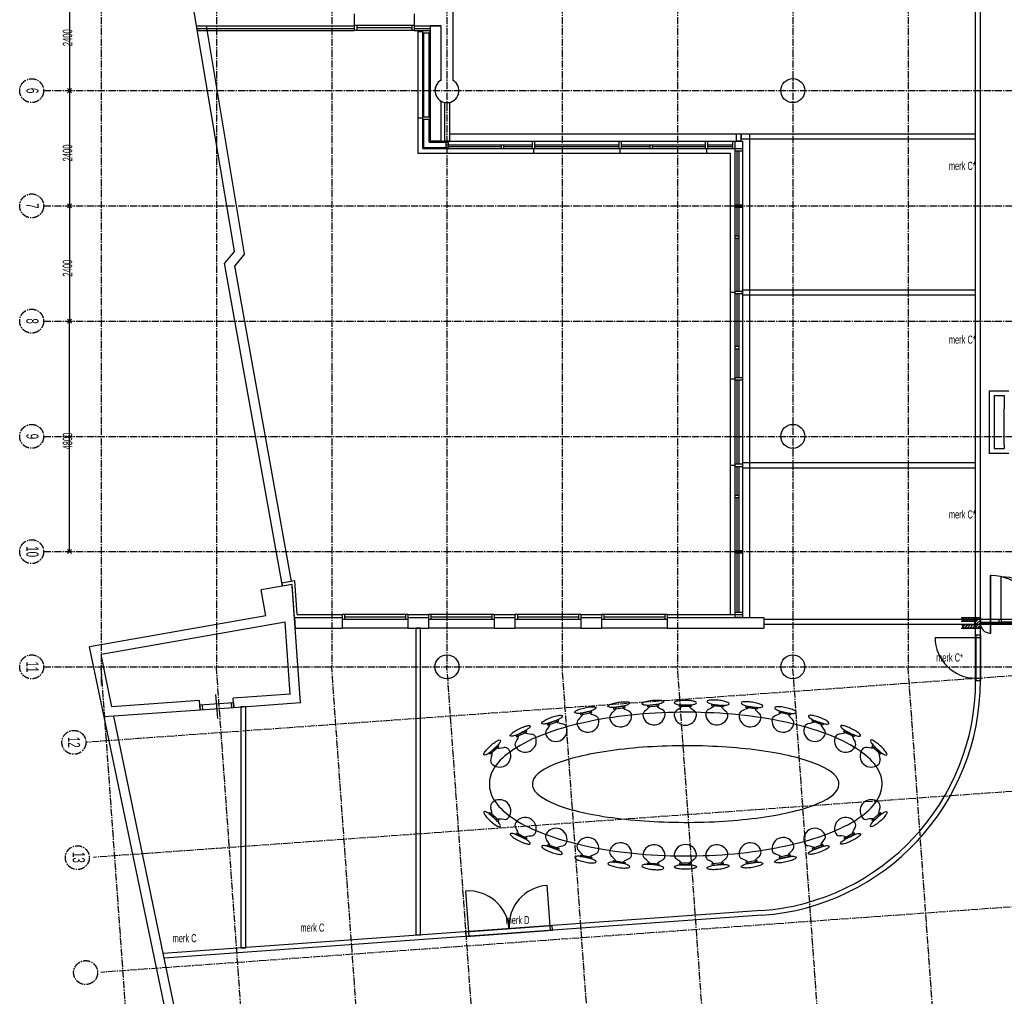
# Model space of a CAD drawing. Header units: millimetres. Extents: x -1696 to 67346, y -51443 to 2612.
# Tile 2 of 5: x -1696 to 18803, y -30562 to -10222. Entities that reach past the tile are written whole.
import ezdxf
from ezdxf.enums import TextEntityAlignment as Align

# ---------------------------------------------------------------- set-up
doc = ezdxf.new("R2010")
doc.units = ezdxf.units.MM
doc.header["$LTSCALE"] = 200
doc.header["$MEASUREMENT"] = 0
doc.linetypes.add('CENTER2', pattern=[1.125, 0.75, -0.125, 0.125, -0.125])
doc.layers.get('0').update_dxf_attribs({"linetype": 'CONTINUOUS'})
for name, color, linetype in [('bouwkundig', 8, 'CONTINUOUS'), ('IMPORTED_2DE_', 7, 'CONTINUOUS'), ('IMPORTED_BG', 7, 'CONTINUOUS'), ('stramien', 1, 'CENTER2')]:
    doc.layers.add(name, color=color, linetype=linetype)
doc.styles.get("Standard").update_dxf_attribs({"font": 'txt', "width": 0.6})

# ---------------------------------------------------------------- blocks, each defined once
blk = doc.blocks.new('A$C46A84194')
at = {"linetype": 'Continuous'}
for p, q in [((4937, 623), (4937, 1508)), ((6854, 623), (6854, 1508))]:
    blk.add_line(p, q, dxfattribs=at)
for centre, start, end in [((4937, 573), 3.0643, 90), ((6854, 573), 90, 176.9357)]:
    blk.add_arc(centre, 935, start, end, dxfattribs=at)
at = {"layer": 'IMPORTED_2DE_', "linetype": 'Continuous'}
for p in [(6893, 0), (13016, 291)]:
    blk.add_line(p, (6907, 683), dxfattribs=at)
at = {"layer": 'IMPORTED_BG', "linetype": 'Continuous'}
for p, q in [((0, 623), (6906, 623)), ((4887, 623), (4887, 523)), ((4937, 623), (4937, 523)), ((4937, 623), (4937, 523)), ((5873, 623), (5873, 523)), ((5918, 623), (5918, 523)), ((6854, 623), (6854, 523)), ((6854, 623), (6854, 523)), ((6893, 0), (6907, 683)), ((6904, 623), (6904, 523)), ((13016, 291), (6907, 683)), ((0, 523), (6904, 523)), ((4937, 573), (5873, 573)), ((6854, 573), (5918, 573))]:
    blk.add_line(p, q, dxfattribs=at)
blk = doc.blocks.new('A$C08F26B49')
at = {"layer": 'stramien'}
for p, q in [((1695.9, 53649.2), (1695.9, 27352.4)), ((4095.9, 53649.2), (4095.9, 27742.8)), ((6495.9, 53649.2), (6495.9, 27742.8)), ((8895.9, 53649.2), (8895.9, 27742.8)), ((11295.9, 53649.2), (11295.9, 27742.8)), ((13695.9, 53649.2), (13695.9, 27742.8)), ((16095.9, 53649.2), (16095.9, 27742.8)), ((18495.9, 53649.2), (18495.9, 27742.8)), ((995.9, 39785.3), (1080.7, 39700.4)), ((1080.7, 39785.3), (995.9, 39700.4)), ((1080.7, 39700.4), (995.9, 39785.3)), ((995.9, 39700.4), (1080.7, 39785.3)), ((498.3, 39742.8), (23295.9, 39742.8)), ((498.3, 37342.8), (23295.9, 37342.8)), ((995.9, 37385.3), (1080.7, 37300.4)), ((1080.7, 37385.3), (995.9, 37300.4)), ((1080.7, 37300.4), (995.9, 37385.3)), ((995.9, 37300.4), (1080.7, 37385.3)), ((498.3, 34942.8), (23295.9, 34942.8)), ((995.9, 34985.3), (1080.7, 34900.4)), ((1080.7, 34985.3), (995.9, 34900.4)), ((1080.7, 34900.4), (995.9, 34985.3)), ((995.9, 34900.4), (1080.7, 34985.3)), ((498.3, 32542.8), (68765.7, 32542.8)), ((498.3, 30142.8), (23295.9, 30142.8)), ((995.9, 30185.3), (1080.7, 30100.4)), ((1080.7, 30185.3), (995.9, 30100.4)), ((26786.9, 27993.4), (1377.8, 26170)), ((498.3, 27742.8), (68380.5, 27742.8)), ((3657.9, 401.2), (1695.9, 27742.8)), ((6006.9, 1111.1), (4095.9, 27742.8)), ((8356, 1821.1), (6495.9, 27742.8)), ((10705, 2531.1), (8895.9, 27742.8)), ((13054.1, 3241), (11295.9, 27742.8)), ((15403.2, 3951), (13695.9, 27742.8)), ((17752.2, 4660.9), (16095.9, 27742.8)), ((20101.3, 5370.9), (18495.9, 27742.8)), ((26958.7, 25599.5), (1535.3, 23775.1)), ((27130.4, 23205.7), (1692.8, 21380.3))]:
    blk.add_line(p, q, dxfattribs=at)
at = {"layer": 'stramien', "linetype": 'Continuous'}
for p, q in [((1038.3, 42142.8), (1038.3, 39742.8)), ((1038.3, 39742.8), (1038.3, 37342.8)), ((1038.3, 37342.8), (1038.3, 34942.8)), ((1038.3, 30142.9), (1038.3, 34942.8))]:
    blk.add_line(p, q, dxfattribs=at)
at = {"layer": 'stramien'}
for centre in [(249.1, 39742.8), (249.1, 37342.8), (249.1, 34942.8), (249.1, 32542.8), (249.1, 30142.1), (249.1, 27742.8), (1128.6, 26170), (1200.4, 23769), (1372.2, 21375.2)]:
    blk.add_circle(centre, 249.1, dxfattribs=at)
at = {"layer": 'stramien', "width": 0.6}
for s, p in [('2400', (896.3, 40668.7)), ('2400', (896.3, 38268.7)), ('2400', (896.3, 35868.7)), ('4800', (896.3, 32268.7))]:
    blk.add_text(s, height=197.56, rotation=90, dxfattribs=at).set_placement(p, align=Align.TOP_LEFT)
for s, p in [('6', (138.5, 39742.1)), ('7', (138.5, 37342.1)), ('8', (138.5, 34942.1)), ('9', (138.5, 32542.1)), ('10', (138.5, 30142.1)), ('11', (138.5, 27742.1)), ('12', (1003.1, 26172.4)), ('13', (1103.2, 23773.3))]:
    blk.add_text(s, height=254, rotation=270, dxfattribs=at).set_placement(p, align=Align.CENTER)

msp = doc.modelspace()

# ---------------------------------------------------------------- linework, layer by layer
at = {"layer": 'bouwkundig'}
for p, q in [((1987, -10350), (1413, -6937)), ((18206, -23987), (18206, -6850)), ((18306, -23987), (18306, -6850)), ((7325, -7100), (7325, -11483)), ((5270, -10100), (5270, -10350)), ((6520, -10100), (6520, -10350)), ((2776, -15044), (1987, -10350)), ((1987, -10350), (5270, -10350)), ((1996, -10404), (5270, -10404)), ((1996, -10404), (2003, -10444)), ((2003, -10444), (5270, -10444)), ((2988, -15100), (2190, -10350)), ((6520, -10344), (5270, -10344)), ((5270, -10344), (5270, -10444)), ((5270, -10404), (5270, -10444)), ((6520, -10444), (5270, -10444)), ((5320, -10344), (5320, -10444)), ((6470, -10394), (5320, -10394)), ((6470, -10344), (6470, -10444)), ((6520, -10344), (6520, -10444)), ((6520, -10350), (7075, -10350)), ((6520, -10404), (6850, -10404)), ((6520, -10404), (6520, -10444)), ((6520, -10444), (6850, -10444)), ((6695, -12905), (6695, -10444)), ((6695, -10444), (6850, -10444)), ((6850, -10350), (6850, -12750)), ((7070, -10350), (6850, -10350)), ((6850, -10404), (6850, -10444)), ((6850, -12750), (6850, -10444)), ((7070, -10350), (7070, -11486)), ((7075, -10350), (7075, -11483)), ((6595, -10469), (6595, -13005)), ((6595, -10469), (6695, -10469)), ((6695, -10494), (6850, -10494)), ((6715, -12244), (6715, -10494)), ((6830, -12244), (6830, -10494)), ((7070, -11914), (7070, -12750)), ((7150, -11945), (7150, -12750)), ((7250, -11945), (7250, -12750)), ((6595, -12269), (6695, -12269)), ((6695, -12244), (6850, -12244)), ((6695, -12294), (6850, -12294)), ((6715, -12885), (6715, -12294)), ((6830, -12770), (6830, -12294)), ((7250, -12600), (13500, -12600)), ((13324, -12603), (13224, -12603)), ((13224, -12603), (13224, -12748)), ((18206, -12603), (13324, -12603)), ((13324, -12603), (13324, -12703)), ((13324, -12748), (13324, -12603)), ((13324, -12703), (18206, -12703)), ((13500, -12600), (13500, -22673)), ((18206, -12703), (18206, -12603)), ((6695, -12905), (13350, -12905)), ((6715, -12885), (7175, -12885)), ((6830, -12770), (7175, -12770)), ((6850, -12750), (13350, -12750)), ((7070, -12750), (6850, -12750)), ((7250, -12750), (7150, -12750)), ((7175, -12750), (7175, -12905)), ((7200, -12905), (7200, -13005)), ((7225, -12750), (7225, -12905)), ((7225, -12825), (8975, -12825)), ((7225, -12865), (8325, -12865)), ((8325, -12825), (8325, -12905)), ((8375, -12825), (8375, -12905)), ((8375, -12865), (8975, -12865)), ((8975, -12750), (8975, -12905)), ((9000, -12905), (9000, -13005)), ((9025, -12750), (9025, -12905)), ((9025, -12825), (10775, -12825)), ((9025, -12865), (10775, -12865)), ((10775, -12750), (10775, -12905)), ((10800, -12905), (10800, -13005)), ((10825, -12750), (10825, -12905)), ((10825, -12825), (12575, -12825)), ((10825, -12865), (11425, -12865)), ((11425, -12825), (11425, -12905)), ((11475, -12825), (11475, -12905)), ((11475, -12865), (12575, -12865)), ((12575, -12750), (12575, -12905)), ((12600, -12905), (12600, -13005)), ((12625, -12750), (12625, -12905)), ((12625, -12825), (13145, -12825)), ((12625, -12865), (13145, -12865)), ((13145, -12750), (13145, -12905)), ((13195, -12750), (13195, -22673)), ((13224, -12748), (13324, -12748)), ((13350, -12750), (13350, -22673)), ((6595, -13005), (13095, -13005)), ((13095, -13005), (13095, -22613)), ((13195, -12955), (13350, -12955)), ((13235, -12955), (13235, -14075)), ((13275, -12955), (13275, -14075)), ((13095, -14100), (13195, -14100)), ((13195, -14075), (13350, -14075)), ((13195, -14125), (13350, -14125)), ((13235, -14125), (13235, -14725)), ((13275, -14125), (13275, -15875)), ((13195, -14725), (13275, -14725)), ((13195, -14775), (13275, -14775)), ((13235, -14775), (13235, -15875)), ((2776, -15044), (2571, -15295)), ((2988, -15100), (2784, -15350)), ((3775, -22018), (2571, -15295)), ((3962, -21924), (2784, -15350)), ((13095, -15900), (13195, -15900)), ((13195, -15875), (13350, -15875)), ((13195, -15925), (13350, -15925)), ((13235, -15925), (13235, -17025)), ((13275, -15925), (13275, -17675)), ((18206, -15853), (13348, -15853)), ((13348, -15853), (13348, -15953)), ((13348, -15953), (18206, -15953)), ((18206, -15953), (18206, -15853)), ((13195, -17025), (13275, -17025)), ((13195, -17075), (13275, -17075)), ((13235, -17075), (13235, -17675)), ((13095, -17700), (13195, -17700)), ((13195, -17675), (13350, -17675)), ((13195, -17725), (13350, -17725)), ((13235, -17725), (13235, -19475)), ((13275, -17725), (13275, -19475)), ((18490, -17951), (18900, -17952)), ((18490, -17951), (18490, -19261)), ((18590, -18052), (18590, -19152)), ((18590, -18052), (18800, -18052)), ((18800, -18052), (18800, -18327)), ((18800, -19077), (18800, -18327)), ((18490, -19251), (18900, -19252)), ((18590, -19152), (18800, -19152)), ((18800, -19077), (18800, -19152)), ((18206, -19453), (13350, -19453)), ((13350, -19453), (13350, -19553)), ((18206, -19553), (18206, -19453)), ((13095, -19500), (13195, -19500)), ((13195, -19475), (13350, -19475)), ((13195, -19525), (13350, -19525)), ((13235, -19525), (13235, -20125)), ((13275, -19525), (13275, -21275)), ((13350, -19553), (18206, -19553)), ((13195, -20125), (13275, -20125)), ((13195, -20175), (13275, -20175)), ((13235, -20175), (13235, -21275)), ((13095, -21300), (13195, -21300)), ((13195, -21275), (13350, -21275)), ((13195, -21325), (13350, -21325)), ((13235, -21325), (13235, -22563)), ((13275, -21325), (13275, -22563)), ((4030, -21912), (3765, -21959)), ((4080, -22613), (4030, -21912)), ((18526, -21801), (18506, -21801)), ((18506, -21801), (18506, -22996)), ((18526, -22996), (18526, -21801)), ((3972, -21983), (3332, -22096)), ((3429, -22637), (3332, -22096)), ((3765, -21959), (3775, -22018)), ((3975, -21982), (3775, -22018)), ((3977, -22007), (3972, -21983)), ((4024, -22673), (3975, -21982)), ((4152, -24451), (3977, -22007)), ((3429, -22637), (-241, -23284)), ((4024, -22673), (5015, -22673)), ((4024, -22673), (5015, -22673)), ((4024, -22673), (4040, -22893)), ((4080, -22613), (5015, -22613)), ((6385, -22613), (5015, -22613)), ((5015, -22613), (5015, -22713)), ((5015, -22613), (5015, -22673)), ((5015, -22673), (5015, -22893)), ((6385, -22713), (5015, -22713)), ((5065, -22613), (5065, -22713)), ((6335, -22663), (5065, -22663)), ((6335, -22613), (6335, -22713)), ((6385, -22613), (6815, -22613)), ((6385, -22613), (6385, -22713)), ((6385, -22613), (6385, -22673)), ((6385, -22673), (6815, -22673)), ((6385, -22673), (6815, -22673)), ((6385, -22673), (6385, -22893)), ((8185, -22613), (6815, -22613)), ((6815, -22613), (6815, -22713)), ((6815, -22613), (6815, -22673)), ((6815, -22673), (6815, -22893)), ((8185, -22713), (6815, -22713)), ((6865, -22613), (6865, -22713)), ((8135, -22663), (6865, -22663)), ((8135, -22613), (8135, -22713)), ((8185, -22613), (8615, -22613)), ((8185, -22613), (8185, -22713)), ((8185, -22613), (8185, -22673)), ((8185, -22673), (8615, -22673)), ((8185, -22673), (8615, -22673)), ((8185, -22673), (8185, -22893)), ((9985, -22613), (8615, -22613)), ((8615, -22613), (8615, -22713)), ((8615, -22613), (8615, -22673)), ((8615, -22673), (8615, -22893)), ((9985, -22713), (8615, -22713)), ((8665, -22613), (8665, -22713)), ((9935, -22663), (8665, -22663)), ((9935, -22613), (9935, -22713)), ((9985, -22613), (10415, -22613)), ((9985, -22613), (9985, -22713)), ((9985, -22613), (9985, -22673)), ((9985, -22673), (10415, -22673)), ((9985, -22673), (10415, -22673)), ((9985, -22673), (9985, -22893)), ((11785, -22613), (10415, -22613)), ((10415, -22613), (10415, -22713)), ((10415, -22613), (10415, -22673)), ((10415, -22673), (10415, -22893)), ((11785, -22713), (10415, -22713)), ((10465, -22613), (10465, -22713)), ((11735, -22663), (10465, -22663)), ((11735, -22613), (11735, -22713)), ((11785, -22613), (13195, -22613)), ((11785, -22613), (11785, -22713)), ((11785, -22613), (11785, -22673)), ((11785, -22673), (13195, -22673)), ((11785, -22673), (13800, -22673)), ((11785, -22673), (11785, -22893)), ((13095, -22613), (13195, -22613)), ((13195, -22563), (13350, -22563)), ((13195, -22613), (13350, -22613)), ((13195, -22613), (13195, -22673)), ((13350, -22673), (13195, -22673)), ((13800, -22673), (13800, -22893)), ((13800, -22673), (13800, -22893)), ((17906, -22673), (18306, -22673)), ((17906, -22748), (18186, -22748)), ((17939, -22706), (17972, -22673)), ((17939, -22673), (18206, -22673)), ((17939, -22748), (17939, -22673)), ((18206, -22748), (17939, -22748)), ((17952, -22748), (18027, -22673)), ((18007, -22748), (18082, -22673)), ((18063, -22748), (18138, -22673)), ((18118, -22748), (18193, -22673)), ((18173, -22748), (18206, -22714)), ((18186, -22748), (18186, -22818)), ((18206, -22770), (18303, -22673)), ((18206, -22714), (18248, -22673)), ((18206, -22673), (18306, -22673)), ((18206, -22893), (18206, -22673)), ((18206, -22673), (18206, -22748)), ((18206, -22825), (18306, -22725)), ((18306, -22673), (18306, -22893)), ((18306, -22673), (18306, -22893)), ((3831, -22769), (-3, -23446)), ((3938, -24266), (3831, -22769)), ((4040, -22893), (5015, -22893)), ((6385, -22893), (5015, -22893)), ((6385, -22893), (6815, -22893)), ((6650, -22893), (6550, -22893)), ((6550, -22893), (6550, -29280)), ((6650, -29280), (6650, -22893)), ((8185, -22893), (6815, -22893)), ((8185, -22893), (8615, -22893)), ((9985, -22893), (8615, -22893)), ((9985, -22893), (10415, -22893)), ((11785, -22893), (10415, -22893)), ((11785, -22893), (13800, -22893)), ((17906, -22818), (18186, -22818)), ((17906, -22893), (18306, -22893)), ((17939, -22872), (17993, -22818)), ((17939, -22818), (18206, -22818)), ((17939, -22893), (17939, -22818)), ((18206, -22893), (17939, -22893)), ((17973, -22893), (18048, -22818)), ((18028, -22893), (18103, -22818)), ((18083, -22893), (18158, -22818)), ((18138, -22893), (18206, -22825)), ((18193, -22893), (18206, -22880)), ((18206, -22880), (18306, -22780)), ((18206, -22818), (18206, -22893)), ((18306, -22893), (18206, -22893)), ((18248, -22893), (18306, -22835)), ((18303, -22893), (18306, -22890)), ((18306, -22776), (18306, -22796)), ((19502, -22776), (18306, -22776)), ((18306, -22796), (19502, -22796)), ((17363, -23087), (18213, -23087)), ((18209, -23037), (18306, -23037)), ((18209, -23037), (18209, -23987)), ((18209, -23087), (18306, -23087)), ((18306, -23037), (18306, -23987)), ((18506, -22996), (18526, -22996)), ((63, -24744), (-241, -23284)), ((224, -24532), (-3, -23446)), ((18212, -23937), (18306, -23937)), ((18209, -23987), (18306, -23987)), ((2427, -24775), (2391, -24276)), ((3938, -24266), (2747, -24351)), ((2762, -24551), (2747, -24351)), ((2049, -24401), (224, -24532)), ((2064, -24601), (2049, -24401)), ((2755, -24451), (2056, -24501)), ((2056, -24501), (2064, -24601)), ((2762, -24551), (2064, -24601)), ((2106, -24497), (2113, -24597)), ((2705, -24454), (2712, -24554)), ((2755, -24451), (2762, -24551)), ((4152, -24451), (2762, -24551)), ((3009, -24536), (2909, -24536)), ((2909, -24536), (2909, -29553)), ((3009, -29553), (3009, -24536)), ((10902, -24511), (10665, -24549)), ((10665, -24549), (10670, -24582)), ((10670, -24582), (10907, -24544)), ((10907, -24544), (10902, -24511)), ((11608, -24478), (11369, -24502)), ((11369, -24502), (11373, -24535)), ((11373, -24535), (11611, -24511)), ((11611, -24511), (11608, -24478)), ((12043, -24526), (12044, -24493)), ((12284, -24526), (12043, -24526)), ((12044, -24493), (12284, -24493)), ((12284, -24493), (12284, -24526)), ((12716, -24511), (12720, -24478)), ((12955, -24535), (12716, -24511)), ((12720, -24478), (12958, -24502)), ((12958, -24502), (12955, -24535)), ((13420, -24544), (13426, -24511)), ((13658, -24582), (13420, -24544)), ((13426, -24511), (13663, -24549)), ((13663, -24549), (13658, -24582)), ((2064, -24601), (63, -24744)), ((265, -24730), (63, -24744)), ((1618, -32202), (63, -24744)), ((1820, -32188), (265, -24730)), ((9515, -24801), (9289, -24883)), ((9526, -24832), (9515, -24801)), ((10206, -24618), (9971, -24669)), ((9971, -24669), (9979, -24701)), ((9979, -24701), (10213, -24650)), ((10213, -24650), (10206, -24618)), ((14114, -24650), (14122, -24618)), ((14349, -24701), (14114, -24650)), ((14122, -24618), (14356, -24669)), ((14356, -24669), (14349, -24701)), ((14801, -24832), (14813, -24801)), ((14813, -24801), (15038, -24883)), ((9289, -24883), (9301, -24915)), ((9301, -24915), (9526, -24832)), ((15027, -24915), (14801, -24832)), ((15038, -24883), (15027, -24915)), ((8851, -25021), (8635, -25127)), ((8635, -25127), (8650, -25156)), ((8650, -25156), (8866, -25051)), ((8866, -25051), (8851, -25021)), ((15462, -25051), (15476, -25021)), ((15677, -25156), (15462, -25051)), ((15476, -25021), (15692, -25127)), ((15692, -25127), (15677, -25156)), ((8257, -25334), (8079, -25495)), ((8101, -25520), (8279, -25359)), ((8279, -25359), (8257, -25334)), ((16048, -25359), (16071, -25334)), ((16227, -25520), (16048, -25359)), ((16071, -25334), (16249, -25495)), ((8079, -25495), (8101, -25520)), ((16249, -25495), (16227, -25520)), ((8079, -26761), (8101, -26736)), ((8257, -26922), (8079, -26761)), ((8101, -26736), (8279, -26897)), ((16227, -26736), (16048, -26897)), ((16071, -26922), (16249, -26761)), ((16249, -26761), (16227, -26736)), ((8279, -26897), (8257, -26922)), ((16048, -26897), (16071, -26922)), ((8635, -27189), (8650, -27160)), ((8851, -27295), (8635, -27189)), ((8650, -27160), (8866, -27265)), ((15677, -27160), (15462, -27265)), ((15476, -27295), (15692, -27189)), ((15692, -27189), (15677, -27160)), ((8866, -27265), (8851, -27295)), ((9289, -27432), (9301, -27401)), ((9515, -27515), (9289, -27432)), ((9301, -27401), (9526, -27484)), ((15027, -27401), (14801, -27484)), ((14813, -27515), (15038, -27432)), ((15038, -27432), (15027, -27401)), ((15462, -27265), (15476, -27295)), ((9526, -27484), (9515, -27515)), ((9971, -27647), (9979, -27614)), ((10206, -27698), (9971, -27647)), ((9979, -27614), (10213, -27666)), ((10213, -27666), (10206, -27698)), ((14349, -27614), (14114, -27666)), ((14114, -27666), (14122, -27698)), ((14122, -27698), (14356, -27647)), ((14356, -27647), (14349, -27614)), ((14801, -27484), (14813, -27515)), ((10665, -27767), (10670, -27734)), ((10902, -27805), (10665, -27767)), ((10670, -27734), (10907, -27772)), ((10907, -27772), (10902, -27805)), ((11369, -27813), (11373, -27781)), ((11608, -27838), (11369, -27813)), ((11373, -27781), (11611, -27805)), ((11611, -27805), (11608, -27838)), ((12284, -27790), (12043, -27790)), ((12043, -27790), (12044, -27823)), ((12044, -27823), (12284, -27823)), ((12284, -27823), (12284, -27790)), ((12955, -27781), (12716, -27805)), ((12716, -27805), (12720, -27838)), ((12720, -27838), (12958, -27813)), ((12958, -27813), (12955, -27781)), ((13658, -27734), (13420, -27772)), ((13420, -27772), (13426, -27805)), ((13426, -27805), (13663, -27767)), ((13663, -27767), (13658, -27734)), ((9282, -28248), (9349, -29191)), ((7584, -28370), (7652, -29313)), ((13750, -28775), (1294, -29669)), ((13757, -28875), (1315, -29767)), ((7596, -29216), (9390, -29088)), ((9397, -29187), (9390, -29088)), ((6550, -29280), (6650, -29280)), ((7602, -29316), (7595, -29217)), ((7603, -29316), (9397, -29187)), ((2909, -29553), (3009, -29553))]:
    msp.add_line(p, q, dxfattribs=at)
for centre in [(14400, -11700), (14400, -18900), (7200, -23700), (14400, -23700)]:
    msp.add_circle(centre, 250, dxfattribs=at)
for centre, radius, start, end in [((7200, -11700), 250, 119.9996, 60.0004), ((7200, -11700), 250, 121.3324, 238.6676), ((7200, -11700), 250, 258.4631, 281.5369), ((18526, -22776), 975, 0, 90), ((18506, -22796), 201, 180, 270), ((18213, -23087), 850, 179.9995, 269.9994), ((13406, -23987), 4800, 274.1045, 0), ((13406, -23987), 4900, 274.1044, 0), ((11639, -24679), 101, 356.2032, 64.9103), ((12688, -24679), 101, 115.0897, 183.7968), ((10006, -24870), 101, 133.4323, 202.1532), ((10260, -24815), 101, 2.6632, 71.3703), ((10687, -24752), 101, 130.0523, 198.7732), ((10813, -24719), 232, 196.4434, 1.5867), ((10944, -24711), 101, 359.2832, 67.9903), ((11381, -24706), 101, 126.9723, 195.6932), ((11508, -24680), 232, 193.3634, 358.5067), ((12033, -24697), 101, 120.9297, 189.6368), ((12163, -24684), 232, 187.3333, 352.4766), ((12293, -24697), 101, 350.1468, 58.8677), ((12819, -24680), 232, 181.4933, 346.6366), ((12947, -24706), 101, 344.3068, 53.0277), ((13383, -24711), 101, 112.0097, 180.7168), ((13514, -24719), 232, 178.4133, 343.5566), ((13640, -24752), 101, 341.2268, 49.9477), ((14068, -24815), 101, 108.6297, 177.3368), ((14321, -24870), 101, 337.8468, 46.5677), ((9468, -25022), 232, 207.5234, 12.6667), ((9595, -24989), 101, 10.3632, 79.0703), ((10130, -24830), 232, 199.8234, 4.9667), ((14198, -24830), 232, 175.0333, 340.1766), ((14860, -25022), 232, 167.3333, 332.4766), ((14733, -24989), 101, 100.9297, 169.6368), ((8827, -25246), 232, 213.5234, 18.6667), ((8950, -25200), 101, 16.3632, 85.0703), ((9351, -25078), 101, 141.1323, 209.8532), ((14977, -25078), 101, 330.1468, 38.8677), ((15500, -25246), 232, 161.3333, 326.4766), ((15377, -25200), 101, 94.9297, 163.6368), ((8401, -25479), 101, 32.3632, 101.0703), ((8717, -25314), 101, 147.1323, 215.8532), ((15611, -25314), 101, 324.1468, 32.8677), ((15926, -25479), 101, 78.9297, 147.6368), ((8208, -25653), 101, 163.1323, 231.8532), ((8296, -25557), 232, 229.5234, 34.6667), ((16032, -25557), 232, 145.3333, 310.4766), ((16119, -25653), 101, 308.1468, 16.8677), ((8208, -26603), 101, 128.1468, 196.8677), ((8296, -26699), 232, 325.3333, 130.4766), ((16032, -26699), 232, 49.5234, 214.6667), ((16119, -26603), 101, 343.1323, 51.8532), ((8401, -26777), 101, 258.9297, 327.6368), ((8827, -27070), 232, 341.3333, 146.4766), ((15500, -27070), 232, 33.5234, 198.6667), ((15926, -26777), 101, 212.3632, 281.0703), ((8717, -27002), 101, 144.1468, 212.8677), ((15611, -27002), 101, 327.1323, 35.8532), ((8950, -27116), 101, 274.9297, 343.6368), ((9351, -27238), 101, 150.1468, 218.8677), ((9468, -27294), 232, 347.3333, 152.4766), ((10130, -27486), 232, 355.0333, 160.1766), ((14198, -27486), 232, 19.8234, 184.9667), ((14860, -27294), 232, 27.5234, 192.6667), ((14977, -27238), 101, 321.1323, 29.8532), ((15377, -27116), 101, 196.3632, 265.0703), ((9595, -27327), 101, 280.9297, 349.6368), ((10006, -27446), 101, 157.8468, 226.5677), ((10813, -27597), 232, 358.4133, 163.5566), ((11508, -27636), 232, 1.4933, 166.6366), ((12163, -27632), 232, 7.5234, 172.6667), ((12819, -27636), 232, 13.3634, 178.5067), ((13514, -27597), 232, 16.4434, 181.5867), ((14321, -27446), 101, 313.4323, 22.1532), ((14733, -27327), 101, 190.3632, 259.0703), ((10260, -27501), 101, 288.6297, 357.3368), ((10687, -27564), 101, 161.2268, 229.9477), ((10944, -27605), 101, 292.0097, 0.7168), ((11381, -27610), 101, 164.3068, 233.0277), ((11639, -27637), 101, 295.0897, 3.7968), ((12033, -27619), 101, 170.3632, 239.0703), ((12293, -27619), 101, 301.1323, 9.8532), ((12688, -27637), 101, 176.2032, 244.9103), ((12947, -27610), 101, 306.9723, 15.6932), ((13383, -27605), 101, 179.2832, 247.9903), ((13640, -27564), 101, 310.0523, 18.7732), ((14068, -27501), 101, 182.6632, 251.3703), ((9341, -29101), 850, 93.792, 183.7919), ((7646, -29218), 850, 4.1536, 94.1535)]:
    msp.add_arc(centre, radius, start, end, dxfattribs=at)
for points, knots in [([(11594, -24391), (11558, -24391), (11520, -24392), (11479, -24397), (11438, -24401), (11401, -24407), (11366, -24415), (11331, -24423), (11303, -24432), (11284, -24442), (11264, -24452), (11255, -24461), (11256, -24470), (11257, -24479), (11268, -24487), (11289, -24492), (11310, -24498), (11339, -24501), (11375, -24502), (11410, -24503), (11449, -24501), (11490, -24497), (11530, -24492), (11568, -24486), (11603, -24478), (11638, -24470), (11666, -24461), (11685, -24451), (11705, -24441), (11714, -24432), (11713, -24423), (11712, -24414), (11701, -24407), (11680, -24401), (11659, -24395), (11630, -24392), (11594, -24391)], [0, 0, 0, 0, 1, 1, 1, 2, 2, 2, 3, 3, 3, 4, 4, 4, 5, 5, 5, 6, 6, 6, 7, 7, 7, 8, 8, 8, 9, 9, 9, 10, 10, 10, 11, 11, 11, 12, 12, 12, 12]), ([(12733, -24391), (12769, -24391), (12807, -24392), (12848, -24397), (12889, -24401), (12927, -24407), (12962, -24415), (12997, -24423), (13024, -24432), (13044, -24442), (13063, -24452), (13073, -24461), (13072, -24470), (13071, -24479), (13060, -24487), (13038, -24492), (13017, -24498), (12989, -24501), (12953, -24502), (12917, -24503), (12879, -24501), (12838, -24497), (12797, -24492), (12759, -24486), (12724, -24478), (12689, -24470), (12662, -24461), (12642, -24451), (12623, -24441), (12613, -24432), (12614, -24423), (12615, -24414), (12626, -24407), (12647, -24401), (12669, -24395), (12697, -24392), (12733, -24391)], [0, 0, 0, 0, 1, 1, 1, 2, 2, 2, 3, 3, 3, 4, 4, 4, 5, 5, 5, 6, 6, 6, 7, 7, 7, 8, 8, 8, 9, 9, 9, 10, 10, 10, 11, 11, 11, 12, 12, 12, 12]), ([(10183, -24533), (10147, -24537), (10109, -24543), (10069, -24552), (10029, -24560), (9992, -24571), (9958, -24583), (9924, -24595), (9898, -24607), (9880, -24619), (9861, -24631), (9853, -24641), (9855, -24650), (9857, -24659), (9869, -24665), (9891, -24668), (9912, -24671), (9941, -24671), (9977, -24668), (10013, -24665), (10050, -24659), (10091, -24650), (10131, -24641), (10168, -24631), (10202, -24619), (10235, -24606), (10261, -24594), (10280, -24582), (10298, -24570), (10306, -24560), (10304, -24551), (10303, -24542), (10291, -24536), (10269, -24533), (10247, -24530), (10219, -24530), (10183, -24533)], [0, 0, 0, 0, 1, 1, 1, 2, 2, 2, 3, 3, 3, 4, 4, 4, 5, 5, 5, 6, 6, 6, 7, 7, 7, 8, 8, 8, 9, 9, 9, 10, 10, 10, 11, 11, 11, 12, 12, 12, 12]), ([(10884, -24426), (10848, -24427), (10809, -24431), (10769, -24437), (10728, -24444), (10691, -24452), (10657, -24462), (10622, -24472), (10595, -24482), (10576, -24493), (10557, -24504), (10548, -24514), (10550, -24523), (10551, -24532), (10563, -24538), (10584, -24543), (10606, -24547), (10634, -24549), (10670, -24548), (10706, -24547), (10744, -24543), (10785, -24537), (10825, -24530), (10863, -24522), (10897, -24512), (10932, -24502), (10959, -24491), (10978, -24480), (10997, -24470), (11005, -24460), (11004, -24451), (11003, -24442), (10991, -24435), (10970, -24431), (10948, -24426), (10919, -24425), (10884, -24426)], [0, 0, 0, 0, 1, 1, 1, 2, 2, 2, 3, 3, 3, 4, 4, 4, 5, 5, 5, 6, 6, 6, 7, 7, 7, 8, 8, 8, 9, 9, 9, 10, 10, 10, 11, 11, 11, 12, 12, 12, 12]), ([(12048, -24405), (12084, -24401), (12122, -24399), (12163, -24399), (12204, -24399), (12243, -24401), (12278, -24406), (12314, -24410), (12342, -24417), (12362, -24424), (12383, -24432), (12393, -24441), (12393, -24450), (12393, -24459), (12383, -24467), (12362, -24475), (12342, -24482), (12314, -24489), (12278, -24493), (12243, -24497), (12204, -24500), (12163, -24500), (12122, -24500), (12084, -24497), (12048, -24493), (12012, -24488), (11984, -24482), (11964, -24474), (11943, -24466), (11933, -24458), (11933, -24449), (11933, -24440), (11944, -24432), (11964, -24424), (11985, -24416), (12013, -24410), (12048, -24405)], [0, 0, 0, 0, 1, 1, 1, 2, 2, 2, 3, 3, 3, 4, 4, 4, 5, 5, 5, 6, 6, 6, 7, 7, 7, 8, 8, 8, 9, 9, 9, 10, 10, 10, 11, 11, 11, 12, 12, 12, 12]), ([(13444, -24426), (13480, -24427), (13518, -24431), (13558, -24437), (13599, -24444), (13636, -24452), (13671, -24462), (13705, -24472), (13732, -24482), (13751, -24493), (13770, -24504), (13779, -24514), (13778, -24523), (13776, -24532), (13765, -24538), (13743, -24543), (13722, -24547), (13693, -24549), (13657, -24548), (13621, -24547), (13583, -24543), (13543, -24537), (13502, -24530), (13465, -24522), (13430, -24512), (13396, -24502), (13369, -24491), (13350, -24480), (13331, -24470), (13322, -24460), (13323, -24451), (13325, -24442), (13336, -24435), (13358, -24431), (13379, -24426), (13408, -24425), (13444, -24426)], [0, 0, 0, 0, 1, 1, 1, 2, 2, 2, 3, 3, 3, 4, 4, 4, 5, 5, 5, 6, 6, 6, 7, 7, 7, 8, 8, 8, 9, 9, 9, 10, 10, 10, 11, 11, 11, 12, 12, 12, 12]), ([(14145, -24533), (14180, -24537), (14218, -24543), (14258, -24552), (14298, -24560), (14335, -24571), (14369, -24583), (14403, -24595), (14429, -24607), (14448, -24619), (14466, -24631), (14474, -24641), (14472, -24650), (14470, -24659), (14458, -24665), (14437, -24668), (14415, -24671), (14386, -24671), (14351, -24668), (14315, -24665), (14277, -24659), (14237, -24650), (14197, -24641), (14160, -24631), (14126, -24619), (14092, -24606), (14066, -24594), (14048, -24582), (14029, -24570), (14021, -24560), (14023, -24551), (14025, -24542), (14037, -24536), (14058, -24533), (14080, -24530), (14109, -24530), (14145, -24533)], [0, 0, 0, 0, 1, 1, 1, 2, 2, 2, 3, 3, 3, 4, 4, 4, 5, 5, 5, 6, 6, 6, 7, 7, 7, 8, 8, 8, 9, 9, 9, 10, 10, 10, 11, 11, 11, 12, 12, 12, 12]), ([(15732, -25408), (15374, -25175), (14881, -24991), (14252, -24855), (13624, -24719), (12944, -24649), (12214, -24646), (11484, -24643), (10800, -24707), (10164, -24838), (9528, -24969), (9024, -25150), (8652, -25380), (8280, -25610), (8090, -25858), (8082, -26126), (8074, -26393), (8249, -26643), (8607, -26876), (8966, -27108), (9459, -27293), (10087, -27429), (10716, -27565), (11395, -27635), (12126, -27637), (12856, -27640), (13539, -27576), (14176, -27445)], [0, 0, 0, 0, 1, 1, 1, 2, 2, 2, 3, 3, 3, 4, 4, 4, 5, 5, 5, 6, 6, 6, 7, 7, 7, 8, 8, 8, 9, 9, 9, 9]), ([(9481, -24721), (9446, -24729), (9409, -24740), (9370, -24754), (9332, -24768), (9296, -24783), (9265, -24800), (9233, -24816), (9208, -24832), (9192, -24846), (9175, -24860), (9168, -24872), (9172, -24880), (9175, -24888), (9187, -24893), (9209, -24893), (9231, -24893), (9260, -24889), (9294, -24881), (9329, -24873), (9366, -24862), (9405, -24848), (9443, -24834), (9479, -24819), (9511, -24802), (9542, -24786), (9567, -24771), (9583, -24756), (9600, -24742), (9607, -24730), (9604, -24722), (9600, -24714), (9588, -24709), (9566, -24709), (9544, -24709), (9516, -24713), (9481, -24721)], [0, 0, 0, 0, 1, 1, 1, 2, 2, 2, 3, 3, 3, 4, 4, 4, 5, 5, 5, 6, 6, 6, 7, 7, 7, 8, 8, 8, 9, 9, 9, 10, 10, 10, 11, 11, 11, 12, 12, 12, 12]), ([(14847, -24721), (14882, -24729), (14919, -24740), (14957, -24754), (14996, -24768), (15031, -24783), (15063, -24800), (15095, -24816), (15119, -24832), (15136, -24846), (15152, -24860), (15159, -24872), (15156, -24880), (15153, -24888), (15140, -24893), (15118, -24893), (15096, -24893), (15068, -24889), (15033, -24881), (14998, -24873), (14961, -24862), (14923, -24848), (14884, -24834), (14849, -24819), (14817, -24802), (14785, -24786), (14761, -24771), (14744, -24756), (14728, -24742), (14721, -24730), (14724, -24722), (14727, -24714), (14739, -24709), (14761, -24709), (14783, -24709), (14812, -24713), (14847, -24721)], [0, 0, 0, 0, 1, 1, 1, 2, 2, 2, 3, 3, 3, 4, 4, 4, 5, 5, 5, 6, 6, 6, 7, 7, 7, 8, 8, 8, 9, 9, 9, 10, 10, 10, 11, 11, 11, 12, 12, 12, 12]), ([(8809, -24945), (8775, -24956), (8739, -24971), (8702, -24989), (8665, -25007), (8632, -25026), (8602, -25046), (8572, -25066), (8550, -25083), (8535, -25099), (8519, -25115), (8514, -25128), (8518, -25136), (8522, -25144), (8535, -25147), (8557, -25145), (8579, -25143), (8606, -25136), (8640, -25124), (8674, -25113), (8710, -25098), (8747, -25080), (8783, -25062), (8817, -25043), (8847, -25023), (8877, -25003), (8899, -24985), (8914, -24969), (8929, -24953), (8935, -24941), (8931, -24933), (8927, -24925), (8914, -24922), (8892, -24924), (8870, -24926), (8842, -24933), (8809, -24945)], [0, 0, 0, 0, 1, 1, 1, 2, 2, 2, 3, 3, 3, 4, 4, 4, 5, 5, 5, 6, 6, 6, 7, 7, 7, 8, 8, 8, 9, 9, 9, 10, 10, 10, 11, 11, 11, 12, 12, 12, 12]), ([(15519, -24945), (15553, -24956), (15588, -24971), (15625, -24989), (15662, -25007), (15695, -25026), (15725, -25046), (15755, -25066), (15778, -25083), (15793, -25099), (15808, -25115), (15813, -25128), (15810, -25136), (15806, -25144), (15793, -25147), (15771, -25145), (15749, -25143), (15721, -25136), (15687, -25124), (15653, -25113), (15618, -25098), (15581, -25080), (15544, -25062), (15511, -25043), (15480, -25023), (15450, -25003), (15428, -24985), (15413, -24969), (15398, -24953), (15392, -24941), (15396, -24933), (15400, -24925), (15413, -24922), (15435, -24924), (15457, -24926), (15485, -24933), (15519, -24945)], [0, 0, 0, 0, 1, 1, 1, 2, 2, 2, 3, 3, 3, 4, 4, 4, 5, 5, 5, 6, 6, 6, 7, 7, 7, 8, 8, 8, 9, 9, 9, 10, 10, 10, 11, 11, 11, 12, 12, 12, 12]), ([(8195, -25273), (8165, -25293), (8136, -25317), (8105, -25345), (8075, -25372), (8048, -25400), (8024, -25427), (8001, -25454), (7984, -25478), (7974, -25497), (7964, -25517), (7962, -25530), (7968, -25536), (7974, -25543), (7987, -25542), (8008, -25534), (8028, -25526), (8053, -25512), (8083, -25492), (8112, -25471), (8142, -25447), (8173, -25420), (8203, -25392), (8230, -25365), (8253, -25337), (8277, -25310), (8294, -25287), (8304, -25267), (8313, -25248), (8315, -25235), (8309, -25228), (8304, -25221), (8290, -25222), (8270, -25230), (8249, -25238), (8224, -25252), (8195, -25273)], [0, 0, 0, 0, 1, 1, 1, 2, 2, 2, 3, 3, 3, 4, 4, 4, 5, 5, 5, 6, 6, 6, 7, 7, 7, 8, 8, 8, 9, 9, 9, 10, 10, 10, 11, 11, 11, 12, 12, 12, 12]), ([(14950, -25750), (14671, -25626), (14286, -25528), (13795, -25455), (13305, -25383), (12774, -25346), (12204, -25344), (11634, -25343), (11101, -25377), (10604, -25447)], [0, 0, 0, 0, 1, 1, 1, 2, 2, 2, 3, 3, 3, 3]), ([(15688, -26904), (16060, -26674), (16250, -26425), (16258, -26158), (16266, -25891), (16091, -25641), (15732, -25408)], [10, 10, 10, 10, 11, 11, 11, 12, 12, 12, 12]), ([(16132, -25273), (16162, -25293), (16192, -25317), (16222, -25345), (16253, -25372), (16280, -25400), (16303, -25427), (16326, -25454), (16343, -25478), (16353, -25497), (16363, -25517), (16365, -25530), (16359, -25536), (16353, -25543), (16340, -25542), (16319, -25534), (16299, -25526), (16274, -25512), (16245, -25492), (16215, -25471), (16185, -25447), (16155, -25420), (16124, -25392), (16097, -25365), (16074, -25337), (16051, -25310), (16034, -25287), (16024, -25267), (16014, -25248), (16012, -25235), (16018, -25228), (16024, -25221), (16037, -25222), (16058, -25230), (16078, -25238), (16103, -25252), (16132, -25273)], [0, 0, 0, 0, 1, 1, 1, 2, 2, 2, 3, 3, 3, 4, 4, 4, 5, 5, 5, 6, 6, 6, 7, 7, 7, 8, 8, 8, 9, 9, 9, 10, 10, 10, 11, 11, 11, 12, 12, 12, 12]), ([(8979, -26133), (8973, -26276), (9110, -26409), (9389, -26533), (9669, -26657), (10054, -26756), (10545, -26828), (11035, -26901), (11565, -26938), (12135, -26939), (12705, -26941), (13239, -26907), (13735, -26837)], [5, 5, 5, 5, 6, 6, 6, 7, 7, 7, 8, 8, 8, 9, 9, 9, 9]), ([(13735, -26837), (14232, -26767), (14625, -26671), (14916, -26548), (15206, -26425), (15354, -26293), (15361, -26150)], [9, 9, 9, 9, 10, 10, 10, 11, 11, 11, 11]), ([(8195, -26983), (8165, -26963), (8136, -26939), (8105, -26911), (8075, -26884), (8048, -26856), (8024, -26829), (8001, -26802), (7984, -26778), (7974, -26759), (7964, -26739), (7962, -26726), (7968, -26720), (7974, -26713), (7987, -26714), (8008, -26722), (8028, -26730), (8053, -26744), (8083, -26764), (8112, -26785), (8142, -26809), (8173, -26836), (8203, -26864), (8230, -26891), (8253, -26919), (8277, -26946), (8294, -26969), (8304, -26989), (8313, -27008), (8315, -27021), (8309, -27028), (8304, -27035), (8290, -27034), (8270, -27026), (8249, -27018), (8224, -27004), (8195, -26983)], [0, 0, 0, 0, 1, 1, 1, 2, 2, 2, 3, 3, 3, 4, 4, 4, 5, 5, 5, 6, 6, 6, 7, 7, 7, 8, 8, 8, 9, 9, 9, 10, 10, 10, 11, 11, 11, 12, 12, 12, 12]), ([(16132, -26983), (16162, -26963), (16192, -26939), (16222, -26911), (16253, -26884), (16280, -26856), (16303, -26829), (16326, -26802), (16343, -26778), (16353, -26759), (16363, -26739), (16365, -26726), (16359, -26720), (16353, -26713), (16340, -26714), (16319, -26722), (16299, -26730), (16274, -26744), (16245, -26764), (16215, -26785), (16185, -26809), (16155, -26836), (16124, -26864), (16097, -26891), (16074, -26919), (16051, -26946), (16034, -26969), (16024, -26989), (16014, -27008), (16012, -27021), (16018, -27028), (16024, -27035), (16037, -27034), (16058, -27026), (16078, -27018), (16103, -27004), (16132, -26983)], [0, 0, 0, 0, 1, 1, 1, 2, 2, 2, 3, 3, 3, 4, 4, 4, 5, 5, 5, 6, 6, 6, 7, 7, 7, 8, 8, 8, 9, 9, 9, 10, 10, 10, 11, 11, 11, 12, 12, 12, 12]), ([(8809, -27371), (8775, -27360), (8739, -27345), (8702, -27327), (8665, -27309), (8632, -27290), (8602, -27270), (8572, -27250), (8550, -27232), (8535, -27216), (8519, -27200), (8514, -27188), (8518, -27180), (8522, -27172), (8535, -27169), (8557, -27171), (8579, -27173), (8606, -27180), (8640, -27192), (8674, -27203), (8710, -27218), (8747, -27236), (8783, -27254), (8817, -27273), (8847, -27293), (8877, -27313), (8899, -27331), (8914, -27347), (8929, -27363), (8935, -27375), (8931, -27383), (8927, -27391), (8914, -27394), (8892, -27392), (8870, -27390), (8842, -27383), (8809, -27371)], [0, 0, 0, 0, 1, 1, 1, 2, 2, 2, 3, 3, 3, 4, 4, 4, 5, 5, 5, 6, 6, 6, 7, 7, 7, 8, 8, 8, 9, 9, 9, 10, 10, 10, 11, 11, 11, 12, 12, 12, 12]), ([(15519, -27371), (15553, -27360), (15588, -27345), (15625, -27327), (15662, -27309), (15695, -27290), (15725, -27270), (15755, -27250), (15778, -27232), (15793, -27216), (15808, -27200), (15813, -27188), (15810, -27180), (15806, -27172), (15793, -27169), (15771, -27171), (15749, -27173), (15721, -27180), (15687, -27192), (15653, -27203), (15618, -27218), (15581, -27236), (15544, -27254), (15511, -27273), (15480, -27293), (15450, -27313), (15428, -27331), (15413, -27347), (15398, -27363), (15392, -27375), (15396, -27383), (15400, -27391), (15413, -27394), (15435, -27392), (15457, -27390), (15485, -27383), (15519, -27371)], [0, 0, 0, 0, 1, 1, 1, 2, 2, 2, 3, 3, 3, 4, 4, 4, 5, 5, 5, 6, 6, 6, 7, 7, 7, 8, 8, 8, 9, 9, 9, 10, 10, 10, 11, 11, 11, 12, 12, 12, 12]), ([(9481, -27595), (9446, -27587), (9409, -27576), (9370, -27562), (9332, -27548), (9296, -27533), (9265, -27516), (9233, -27500), (9208, -27484), (9192, -27470), (9175, -27456), (9168, -27444), (9172, -27436), (9175, -27427), (9187, -27423), (9209, -27423), (9231, -27423), (9260, -27426), (9294, -27434), (9329, -27443), (9366, -27454), (9405, -27468), (9443, -27482), (9479, -27497), (9511, -27514), (9542, -27530), (9567, -27545), (9583, -27560), (9600, -27574), (9607, -27586), (9604, -27594), (9600, -27602), (9588, -27607), (9566, -27607), (9544, -27607), (9516, -27603), (9481, -27595)], [0, 0, 0, 0, 1, 1, 1, 2, 2, 2, 3, 3, 3, 4, 4, 4, 5, 5, 5, 6, 6, 6, 7, 7, 7, 8, 8, 8, 9, 9, 9, 10, 10, 10, 11, 11, 11, 12, 12, 12, 12]), ([(14847, -27595), (14882, -27587), (14919, -27576), (14957, -27562), (14996, -27548), (15031, -27533), (15063, -27516), (15095, -27500), (15119, -27484), (15136, -27470), (15152, -27456), (15159, -27444), (15156, -27436), (15153, -27427), (15140, -27423), (15118, -27423), (15096, -27423), (15068, -27426), (15033, -27434), (14998, -27443), (14961, -27454), (14923, -27468), (14884, -27482), (14849, -27497), (14817, -27514), (14785, -27530), (14761, -27545), (14744, -27560), (14728, -27574), (14721, -27586), (14724, -27594), (14727, -27602), (14739, -27607), (14761, -27607), (14783, -27607), (14812, -27603), (14847, -27595)], [0, 0, 0, 0, 1, 1, 1, 2, 2, 2, 3, 3, 3, 4, 4, 4, 5, 5, 5, 6, 6, 6, 7, 7, 7, 8, 8, 8, 9, 9, 9, 10, 10, 10, 11, 11, 11, 12, 12, 12, 12]), ([(10183, -27783), (10147, -27779), (10109, -27773), (10069, -27764), (10029, -27756), (9992, -27745), (9958, -27733), (9924, -27721), (9898, -27709), (9880, -27697), (9861, -27685), (9853, -27675), (9855, -27666), (9857, -27657), (9869, -27651), (9891, -27648), (9912, -27645), (9941, -27645), (9977, -27648), (10013, -27651), (10050, -27657), (10091, -27666), (10131, -27675), (10168, -27685), (10202, -27697), (10235, -27709), (10261, -27722), (10280, -27734), (10298, -27746), (10306, -27756), (10304, -27765), (10303, -27773), (10291, -27779), (10269, -27783), (10247, -27786), (10219, -27786), (10183, -27783)], [0, 0, 0, 0, 1, 1, 1, 2, 2, 2, 3, 3, 3, 4, 4, 4, 5, 5, 5, 6, 6, 6, 7, 7, 7, 8, 8, 8, 9, 9, 9, 10, 10, 10, 11, 11, 11, 12, 12, 12, 12]), ([(14145, -27783), (14180, -27779), (14218, -27773), (14258, -27764), (14298, -27756), (14335, -27745), (14369, -27733), (14403, -27721), (14429, -27709), (14448, -27697), (14466, -27685), (14474, -27675), (14472, -27666), (14470, -27657), (14458, -27651), (14437, -27648), (14415, -27645), (14386, -27645), (14351, -27648), (14315, -27651), (14277, -27657), (14237, -27666), (14197, -27675), (14160, -27685), (14126, -27697), (14092, -27709), (14066, -27722), (14048, -27734), (14029, -27746), (14021, -27756), (14023, -27765), (14025, -27773), (14037, -27779), (14058, -27783), (14080, -27786), (14109, -27786), (14145, -27783)], [0, 0, 0, 0, 1, 1, 1, 2, 2, 2, 3, 3, 3, 4, 4, 4, 5, 5, 5, 6, 6, 6, 7, 7, 7, 8, 8, 8, 9, 9, 9, 10, 10, 10, 11, 11, 11, 12, 12, 12, 12]), ([(10884, -27890), (10848, -27889), (10809, -27885), (10769, -27879), (10728, -27872), (10691, -27864), (10657, -27854), (10622, -27844), (10595, -27834), (10576, -27823), (10557, -27812), (10548, -27802), (10550, -27793), (10551, -27784), (10563, -27778), (10584, -27773), (10606, -27769), (10634, -27767), (10670, -27768), (10706, -27769), (10744, -27773), (10785, -27779), (10825, -27786), (10863, -27794), (10897, -27804), (10932, -27814), (10959, -27825), (10978, -27836), (10997, -27846), (11005, -27856), (11004, -27865), (11003, -27874), (10991, -27881), (10970, -27885), (10948, -27890), (10919, -27891), (10884, -27890)], [0, 0, 0, 0, 1, 1, 1, 2, 2, 2, 3, 3, 3, 4, 4, 4, 5, 5, 5, 6, 6, 6, 7, 7, 7, 8, 8, 8, 9, 9, 9, 10, 10, 10, 11, 11, 11, 12, 12, 12, 12]), ([(11594, -27925), (11558, -27925), (11520, -27924), (11479, -27919), (11438, -27915), (11401, -27909), (11366, -27901), (11331, -27893), (11303, -27884), (11284, -27874), (11264, -27864), (11255, -27855), (11256, -27846), (11257, -27837), (11268, -27829), (11289, -27824), (11310, -27818), (11339, -27815), (11375, -27814), (11410, -27813), (11449, -27815), (11490, -27819), (11530, -27824), (11568, -27830), (11603, -27838), (11638, -27846), (11666, -27855), (11685, -27865), (11705, -27875), (11714, -27884), (11713, -27893), (11712, -27902), (11701, -27909), (11680, -27915), (11659, -27921), (11630, -27924), (11594, -27925)], [0, 0, 0, 0, 1, 1, 1, 2, 2, 2, 3, 3, 3, 4, 4, 4, 5, 5, 5, 6, 6, 6, 7, 7, 7, 8, 8, 8, 9, 9, 9, 10, 10, 10, 11, 11, 11, 12, 12, 12, 12]), ([(12048, -27910), (12084, -27915), (12122, -27917), (12163, -27917), (12204, -27917), (12243, -27915), (12278, -27910), (12314, -27905), (12342, -27899), (12362, -27891), (12383, -27884), (12393, -27875), (12393, -27866), (12393, -27857), (12383, -27849), (12362, -27841), (12342, -27833), (12314, -27827), (12278, -27823), (12243, -27819), (12204, -27816), (12163, -27816), (12122, -27816), (12084, -27819), (12048, -27823), (12012, -27828), (11984, -27834), (11964, -27842), (11943, -27850), (11933, -27858), (11933, -27867), (11933, -27876), (11944, -27884), (11964, -27892), (11985, -27900), (12013, -27906), (12048, -27910)], [0, 0, 0, 0, 1, 1, 1, 2, 2, 2, 3, 3, 3, 4, 4, 4, 5, 5, 5, 6, 6, 6, 7, 7, 7, 8, 8, 8, 9, 9, 9, 10, 10, 10, 11, 11, 11, 12, 12, 12, 12]), ([(12733, -27925), (12769, -27925), (12807, -27924), (12848, -27919), (12889, -27915), (12927, -27909), (12962, -27901), (12997, -27893), (13024, -27884), (13044, -27874), (13063, -27864), (13073, -27855), (13072, -27846), (13071, -27837), (13060, -27829), (13038, -27824), (13017, -27818), (12989, -27815), (12953, -27814), (12917, -27813), (12879, -27815), (12838, -27819), (12797, -27824), (12759, -27830), (12724, -27838), (12689, -27846), (12662, -27855), (12642, -27865), (12623, -27875), (12613, -27884), (12614, -27893), (12615, -27902), (12626, -27909), (12647, -27915), (12669, -27921), (12697, -27924), (12733, -27925)], [0, 0, 0, 0, 1, 1, 1, 2, 2, 2, 3, 3, 3, 4, 4, 4, 5, 5, 5, 6, 6, 6, 7, 7, 7, 8, 8, 8, 9, 9, 9, 10, 10, 10, 11, 11, 11, 12, 12, 12, 12]), ([(13444, -27890), (13480, -27889), (13518, -27885), (13558, -27879), (13599, -27872), (13636, -27864), (13671, -27854), (13705, -27844), (13732, -27834), (13751, -27823), (13770, -27812), (13779, -27802), (13778, -27793), (13776, -27784), (13765, -27778), (13743, -27773), (13722, -27769), (13693, -27767), (13657, -27768), (13621, -27769), (13583, -27773), (13543, -27779), (13502, -27786), (13465, -27794), (13430, -27804), (13396, -27814), (13369, -27825), (13350, -27836), (13331, -27846), (13322, -27856), (13323, -27865), (13325, -27874), (13336, -27881), (13358, -27885), (13379, -27890), (13408, -27891), (13444, -27890)], [0, 0, 0, 0, 1, 1, 1, 2, 2, 2, 3, 3, 3, 4, 4, 4, 5, 5, 5, 6, 6, 6, 7, 7, 7, 8, 8, 8, 9, 9, 9, 10, 10, 10, 11, 11, 11, 12, 12, 12, 12])]:
    msp.add_open_spline(points, degree=3, knots=knots, dxfattribs=at)
for points in [[(10665, -24549), (10742, -24542), (10727, -24584), (10621, -24674)], [(10902, -24511), (10826, -24528), (10853, -24564), (10982, -24617)], [(11369, -24502), (11447, -24500), (11430, -24541), (11319, -24626)], [(11608, -24478), (11531, -24491), (11556, -24527), (11682, -24588)], [(12044, -24493), (12121, -24498), (12100, -24537), (11981, -24610)], [(12284, -24493), (12206, -24498), (12227, -24537), (12346, -24611)], [(12720, -24478), (12796, -24491), (12771, -24527), (12645, -24588)], [(12958, -24502), (12881, -24500), (12897, -24541), (13008, -24626)], [(13426, -24511), (13501, -24528), (13475, -24564), (13345, -24617)], [(13663, -24549), (13586, -24542), (13600, -24584), (13706, -24674)], [(9515, -24801), (9444, -24832), (9477, -24862), (9614, -24890)], [(9971, -24669), (10048, -24658), (10036, -24700), (9936, -24797)], [(10206, -24618), (10131, -24639), (10160, -24673), (10292, -24719)], [(14122, -24618), (14196, -24639), (14167, -24673), (14035, -24719)], [(14356, -24669), (14279, -24658), (14291, -24700), (14392, -24797)], [(14813, -24801), (14884, -24832), (14851, -24862), (14714, -24890)], [(9289, -24883), (9364, -24862), (9358, -24906), (9271, -25015)], [(15038, -24883), (14964, -24862), (14970, -24906), (15056, -25015)], [(8635, -25127), (8707, -25097), (8706, -25141), (8631, -25259)], [(8851, -25021), (8784, -25060), (8820, -25086), (8959, -25099)], [(15476, -25021), (15544, -25060), (15508, -25086), (15369, -25099)], [(15692, -25127), (15620, -25097), (15622, -25141), (15696, -25259)], [(8257, -25334), (8203, -25390), (8244, -25405), (8382, -25380)], [(16071, -25334), (16125, -25390), (16083, -25405), (15945, -25380)], [(8079, -25495), (8139, -25447), (8150, -25490), (8111, -25624)], [(10604, -25447), (10108, -25517), (9714, -25613), (9424, -25735)], [(16249, -25495), (16188, -25447), (16177, -25490), (16216, -25624)], [(9424, -25735), (9134, -25858), (8985, -25991), (8979, -26133)], [(15361, -26150), (15367, -26008), (15230, -25875), (14950, -25750)], [(8079, -26761), (8139, -26809), (8150, -26766), (8111, -26632)], [(16249, -26761), (16188, -26809), (16177, -26766), (16216, -26632)], [(8257, -26922), (8203, -26866), (8244, -26851), (8382, -26876)], [(16071, -26922), (16125, -26866), (16083, -26851), (15945, -26876)], [(8635, -27189), (8707, -27219), (8706, -27174), (8631, -27056)], [(14176, -27445), (14812, -27314), (15316, -27134), (15688, -26904)], [(15692, -27189), (15620, -27219), (15622, -27174), (15696, -27056)], [(8851, -27295), (8784, -27256), (8820, -27230), (8959, -27217)], [(15476, -27295), (15544, -27256), (15508, -27230), (15369, -27217)], [(9289, -27432), (9364, -27454), (9358, -27410), (9271, -27301)], [(9515, -27515), (9444, -27484), (9477, -27454), (9614, -27426)], [(14813, -27515), (14884, -27484), (14851, -27454), (14714, -27426)], [(15038, -27432), (14964, -27454), (14970, -27410), (15056, -27301)], [(9971, -27647), (10048, -27658), (10036, -27616), (9936, -27519)], [(10206, -27698), (10131, -27677), (10160, -27643), (10292, -27597)], [(10665, -27767), (10742, -27774), (10727, -27732), (10621, -27641)], [(13663, -27767), (13586, -27774), (13600, -27732), (13706, -27641)], [(14122, -27698), (14196, -27677), (14167, -27643), (14035, -27597)], [(14356, -27647), (14279, -27658), (14291, -27616), (14392, -27519)], [(10902, -27805), (10826, -27788), (10853, -27752), (10982, -27699)], [(11369, -27813), (11447, -27816), (11430, -27775), (11319, -27690)], [(11608, -27838), (11531, -27825), (11556, -27788), (11682, -27728)], [(12044, -27823), (12121, -27818), (12100, -27779), (11981, -27706)], [(12284, -27823), (12206, -27818), (12227, -27779), (12346, -27705)], [(12720, -27838), (12796, -27825), (12771, -27788), (12645, -27728)], [(12958, -27813), (12881, -27816), (12897, -27775), (13008, -27690)], [(13426, -27805), (13501, -27788), (13475, -27752), (13345, -27699)]]:
    msp.add_open_spline(points, degree=3, dxfattribs=at)

# ---------------------------------------------------------------- block references
msp.add_blockref('A$C46A84194', (13800, -23333), dxfattribs=at)
at = {"layer": 'stramien'}
msp.add_blockref('A$C08F26B49', (-1696, -51443), dxfattribs=at)

# ---------------------------------------------------------------- texts
at = {"layer": 'bouwkundig', "width": 0.6}
for s, p in [('merk C*', (17649, -13181)), ('merk C*', (17649, -16801)), ('merk C*', (17649, -20441)), ('merk C*', (17383, -23421)), ('merk D', (8419, -28889)), ('merk C', (4147, -29047)), ('merk C', (1487, -29267))]:
    msp.add_text(s, height=169.3, dxfattribs=at).set_placement(p, align=Align.TOP_LEFT)

doc.saveas('drawing.dxf')
